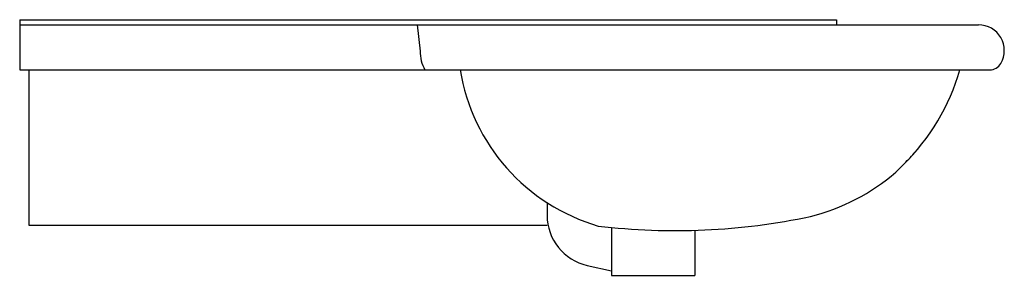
# Model space of a CAD drawing. Header units: millimetres. Extents: x 0 to 0.765, y -0.039 to 0.16.
import ezdxf

# ---------------------------------------------------------------- set-up
doc = ezdxf.new("R2010")
doc.units = ezdxf.units.MM
doc.layers.add('BLOCKS', color=3, linetype='Continuous')

msp = doc.modelspace()

# ---------------------------------------------------------------- linework, layer by layer
at = {"layer": 'BLOCKS'}
for p, q in [((0, 0.16), (0, 0.121)), ((0, 0.16), (0.635, 0.16)), ((0, 0.156), (0.74547, 0.156)), ((0.30899, 0.156), (0.31126, 0.13559)), ((0.635, 0.16), (0.635, 0.156)), ((0, 0.121), (0.75413, 0.121)), ((0.00712, 0.121), (0.00712, 0)), ((0.01, 0.121), (0.044, 0.121)), ((0.6811, 0.04131), (0.6868, 0.047)), ((0.40997, 0.01763), (0.40997, 0.00784)), ((0.00712, 0), (0.40997, 0)), ((0.45997, -0.0017), (0.45997, -0.03896)), ((0.52497, -0.00396), (0.52497, -0.03896)), ((0.44127, -0.03121), (0.45997, -0.03537)), ((0.45997, -0.03896), (0.52497, -0.03896))]:
    msp.add_line(p, q, dxfattribs=at)
for centre, radius, start, end in [((0.74547, 0.136), 0.02, 330, 90), ((0.34126, 0.13559), 0.03, 180, 209.09388), ((0.75413, 0.131), 0.01, 270, 330), ((0.49228, 0.1451), 0.15174, 189.13754, 253.75427), ((0.56798, 0.16817), 0.1697, 314.43974, 343.8631), ((0.56798, 0.16817), 0.1697, 314.43974, 318.62735), ((0.5758, 0.16306), 0.16096, 284.04578, 310.85703), ((0.44997, 0.00784), 0.04, 180, 257.4348), ((0.50989, 0.49849), 0.50267, 263.13853, 282.05533)]:
    msp.add_arc(centre, radius, start, end, dxfattribs=at)

doc.saveas('drawing.dxf')
